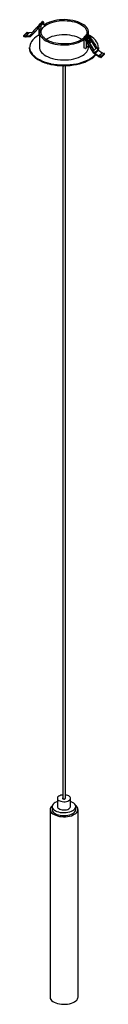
# Paper-space layout '_Trimétrica' of a CAD drawing. Header units: millimetres. Extents: x -107 to -14, y -564 to 561.
import ezdxf

# ---------------------------------------------------------------- set-up
doc = ezdxf.new("R2010")
doc.units = ezdxf.units.MM

psp = doc.layouts.new('_Trimétrica')

# ---------------------------------------------------------------- linework, layer by layer
at = {"color": 7, "linetype": 'Continuous', "lineweight": 25}
for p, q in [((-98.6, 542.5), (-88.2, 553.3)), ((-94.8, 546.2), (-89.3, 551.9)), ((-90.6, 553.3), (-91.1, 552.9)), ((-90.8, 550.6), (-89.3, 552.1)), ((-89.3, 555.1), (-89.3, 553.8)), ((-89.3, 552.1), (-89.3, 543.6)), ((-85.8, 558.8), (-89.1, 555.6)), ((-88.7, 554.2), (-88.9, 554)), ((-88.4, 555.7), (-85.1, 558.9)), ((-87.9, 555.6), (-88.4, 555.7)), ((-88.2, 553.3), (-88, 553.5)), ((-87.9, 555.6), (-84.6, 558.8)), ((-87.3, 555.6), (-84.5, 558.4)), ((-86.3, 556.5), (-87.2, 555.6)), ((-87, 554.5), (-83.7, 557.7)), ((-87, 551.8), (-87, 554.5)), ((-86.8, 554.7), (-84, 557.5)), ((-84.5, 558.4), (-86.3, 556.5)), ((-86.3, 555.2), (-86.3, 556.5)), ((-84.6, 558.8), (-85.1, 558.9)), ((-83.7, 555), (-83.7, 557.7)), ((-107, 542.6), (-107, 542.5)), ((-103.2, 546.5), (-106.9, 542.8)), ((-106.6, 542.9), (-102.9, 546.5)), ((-104.9, 542.4), (-106.6, 542.9)), ((-106.6, 542), (-104.9, 541.5)), ((-104.9, 542.4), (-101.1, 546)), ((-104.2, 542.3), (-100.5, 546)), ((-100, 542.9), (-104.2, 542.3)), ((-103.9, 541.5), (-99.7, 542)), ((-101.1, 546), (-102.9, 546.5)), ((-97.1, 546.4), (-100.5, 546)), ((-100, 542.9), (-98.1, 544.8)), ((-99.3, 543.2), (-98.5, 544)), ((-98.6, 542.5), (-94.8, 546.2)), ((-98.6, 542.5), (-94.9, 546.1)), ((-94.9, 546.1), (-94.8, 546.2)), ((-93.9, 550.1), (-94.3, 549.7)), ((-90.2, 551.1), (-90.8, 550.6)), ((-90.2, 551.1), (-90.2, 551.1)), ((-88.7, 546.7), (-88.7, 529.6)), ((-37.7, 528.7), (-37.7, 541.1)), ((-37.3, 541.8), (-37.5, 541.6)), ((-37, 542), (-34.2, 544.7)), ((-36.8, 540.1), (-37, 539.9)), ((-36.8, 541.7), (-33.6, 544.9)), ((-36.8, 541.7), (-36.3, 541.6)), ((-36.3, 541.6), (-33, 544.8)), ((-35.4, 540.5), (-32.2, 543.7)), ((-35.4, 540.5), (-35.4, 539.1)), ((-32.4, 541.9), (-35.2, 539.2)), ((-34.3, 544.8), (-34.5, 544.5)), ((-32.4, 540.4), (-34.5, 538.4)), ((-33.6, 544.9), (-33, 544.8)), ((-33, 541.3), (-30.7, 537.7)), ((-32.7, 544.6), (-32.7, 546.7)), ((-32.4, 540.4), (-32.4, 541.9)), ((-32.2, 543.7), (-32.2, 542.3)), ((-32.2, 540.1), (-32.2, 535.8)), ((-100.2, 529.4), (-100.2, 529)), ((-26.6, 523), (-37, 539.4)), ((-36.3, 539.7), (-36.1, 539.9)), ((-35.6, 528.5), (-32.3, 531.6)), ((-35.4, 536.9), (-35.4, 528.9)), ((-35.4, 528.9), (-32.3, 532)), ((-32.7, 529.6), (-32.7, 531.2)), ((-32.2, 535.8), (-32.4, 535.6)), ((-32.4, 535.7), (-32.2, 535.8)), ((-30.7, 537.7), (-31.2, 537.1)), ((-31.2, 537.1), (-30.5, 537.5)), ((-30.7, 537.7), (-29.9, 538)), ((-29.9, 538), (-30.5, 537.5)), ((-23.9, 528.4), (-29.9, 538)), ((-21.2, 529), (-21.2, 529.4)), ((-36.3, 528.3), (-37.7, 528.7)), ((-26.6, 525.8), (-23.8, 528.5)), ((-25.9, 523.3), (-22.2, 526.9)), ((-21.3, 519), (-25.5, 521.8)), ((-25.2, 522.5), (-21.4, 526.2)), ((-25.2, 522.5), (-21, 519.7)), ((-21.4, 526.2), (-17.3, 523.4)), ((-21, 519.7), (-17.3, 523.4)), ((-20.3, 519.4), (-16.6, 523.1)), ((-20.3, 519.4), (-18.6, 518.9)), ((-18.6, 518.1), (-20.3, 518.6)), ((-18.6, 518.9), (-14.8, 522.6)), ((-18.3, 518.1), (-14.6, 521.8)), ((-18.2, 518.5), (-14.5, 522.2)), ((-18.2, 518.3), (-14.5, 522)), ((-18.2, 518.5), (-18.2, 518.3)), ((-16.6, 523.1), (-14.8, 522.6)), ((-14.5, 522.2), (-14.5, 522)), ((-79.2, 511.4), (-80.5, 511.8)), ((-62.2, 508.5), (-62.2, -328.4)), ((-59.2, -328.4), (-59.2, 508.5)), ((-68.3, -328.4), (-68.3, -337.9)), ((-53.2, -337.9), (-53.2, -328.4)), ((-76.7, -341.3), (-76.7, -555.6)), ((-74.2, -337.9), (-74.2, -341.3)), ((-47.2, -341.3), (-47.2, -337.9)), ((-44.7, -555.6), (-44.7, -341.3))]:
    psp.add_line(p, q, dxfattribs=at)
at = {"color": 7, "linetype": 'Continuous', "lineweight": 25, "flags": 128}
for points in [[(-89.3, 552), (-89.5, 551.8), (-89.9, 551.3), (-90.3, 550.9), (-90.6, 550.7), (-90.7, 550.7), (-90.5, 550.8), (-90.2, 551.1)], [(-88.2, 553.3), (-88.1, 553.4), (-88.1, 553.6), (-88.2, 553.8), (-88.3, 553.9), (-88.4, 554), (-88.6, 554.1), (-88.8, 554.1), (-88.9, 554)], [(-86.8, 552), (-86.8, 552), (-87.8, 550.5), (-88.4, 548.9), (-88.7, 547.3), (-88.7, 545.7), (-88.3, 544.1), (-87.5, 542.5), (-86.4, 541), (-85, 539.5), (-83.3, 538.2), (-81.3, 536.9), (-79, 535.8), (-76.5, 534.8), (-73.8, 534)], [(-72.9, 534.9), (-75.5, 535.7), (-77.9, 536.7), (-80, 537.7), (-81.9, 539), (-83.5, 540.3), (-84.8, 541.7), (-85.8, 543.2), (-86.4, 544.7), (-86.7, 546.2), (-86.7, 547.8), (-86.3, 549.3), (-85.5, 550.8), (-84.4, 552.3), (-83, 553.7), (-81.3, 555), (-79.3, 556.1), (-77.1, 557.2), (-74.6, 558.1), (-71.9, 558.8), (-69.1, 559.4), (-66.2, 559.8), (-63.2, 560.1), (-60.2, 560.1), (-57.2, 560), (-54.2, 559.7), (-51.4, 559.2), (-48.6, 558.6), (-46, 557.8), (-43.6, 556.8), (-41.5, 555.7), (-39.6, 554.5), (-38, 553.2), (-36.7, 551.8), (-35.7, 550.3), (-35.1, 548.8), (-34.8, 547.2), (-34.8, 545.7), (-35.2, 544.2), (-35.6, 543.3)], [(-85.6, 557.2), (-85.5, 557.3), (-85.3, 557.3), (-85.2, 557.2), (-85, 557.1), (-84.9, 556.9), (-84.8, 556.8), (-84.9, 556.6), (-84.9, 556.6)], [(-33, 544.8), (-32.8, 546.2), (-32.8, 547.8), (-33.2, 549.4), (-34, 551), (-35.1, 552.5), (-36.5, 554), (-38.2, 555.3), (-40.2, 556.6), (-42.5, 557.7), (-45, 558.7), (-47.7, 559.5), (-50.5, 560.2), (-53.5, 560.7), (-56.6, 561), (-59.7, 561.2), (-62.9, 561.1), (-66, 560.9), (-69, 560.5), (-72, 560), (-74.8, 559.2), (-77.4, 558.3), (-79.8, 557.3), (-82, 556.1), (-83.9, 554.9), (-83.9, 554.8)], [(-89.3, 543.5), (-90.2, 543), (-92.5, 541.5), (-94.5, 539.9), (-96.3, 538.2), (-97.7, 536.4), (-98.8, 534.6), (-99.5, 532.7), (-99.9, 530.8), (-100, 528.8), (-99.8, 527.7)], [(-40.1, 538.6), (-41.5, 539.4), (-43.6, 540.5), (-46, 541.5), (-48.6, 542.3), (-51.4, 542.9), (-54.2, 543.4), (-57.2, 543.7), (-60.2, 543.8), (-63.2, 543.8), (-66.2, 543.5), (-69.1, 543.1), (-71.9, 542.5), (-74.6, 541.8), (-77.1, 540.9), (-79.3, 539.8), (-81.3, 538.7), (-81.4, 538.6)], [(-37.7, 540.5), (-38.5, 539.8), (-40.2, 538.5), (-42.2, 537.4), (-44.4, 536.3), (-46.9, 535.4), (-49.5, 534.7), (-52.3, 534.1), (-55.3, 533.7), (-58.2, 533.4), (-61.3, 533.4), (-64.3, 533.5), (-67.3, 533.8), (-70.1, 534.3), (-72.9, 534.9)], [(-22.1, 533.2), (-22.5, 534.2), (-23.5, 536), (-24.9, 537.8), (-26.6, 539.5), (-28.6, 541.2), (-30.8, 542.7), (-32.2, 543.5)], [(-80.5, 511.8), (-82.4, 512.4), (-85.5, 513.5), (-88.3, 514.8), (-90.8, 516.2), (-93.1, 517.7), (-95.1, 519.4), (-96.8, 521.1), (-98.2, 522.9), (-99.2, 524.8), (-99.9, 526.7), (-100.2, 528.6), (-100.2, 529.4)], [(-100.2, 529), (-100.2, 528.2), (-99.9, 526.3), (-99.2, 524.3), (-98.2, 522.5), (-96.8, 520.7), (-95.1, 519), (-93.1, 517.3), (-90.8, 515.8), (-88.3, 514.4), (-85.5, 513.1), (-82.4, 511.9), (-79.2, 511)], [(-88.7, 529.6), (-88.7, 528.5), (-88.3, 526.9), (-87.5, 525.3), (-86.4, 523.8), (-85, 522.4), (-83.3, 521), (-81.3, 519.8), (-79, 518.7), (-76.5, 517.7), (-73.8, 516.8)], [(-73.8, 534), (-71, 533.3), (-68, 532.8), (-64.9, 532.5), (-61.8, 532.3), (-58.6, 532.4), (-55.5, 532.6), (-52.5, 533), (-49.5, 533.5), (-46.7, 534.3), (-44.1, 535.1), (-41.7, 536.2), (-39.5, 537.3), (-37.7, 538.5)], [(-73.8, 516.8), (-71, 516.2), (-68, 515.7), (-64.9, 515.3), (-61.8, 515.2), (-58.6, 515.2), (-55.5, 515.4), (-52.5, 515.8), (-49.5, 516.4), (-46.7, 517.1), (-44.1, 518), (-41.7, 519), (-39.5, 520.2), (-37.6, 521.5), (-36, 522.9), (-34.7, 524.3), (-33.7, 525.9), (-33.1, 527.5), (-32.8, 529.1), (-32.7, 529.6)], [(-37, 539.4), (-37.1, 539.5), (-37.1, 539.7), (-37, 539.9), (-36.9, 539.9), (-36.7, 540), (-36.6, 539.9), (-36.4, 539.8), (-36.3, 539.7)], [(-30.5, 537.5), (-30.2, 536.8), (-30.1, 536.2), (-30.1, 535.6), (-30.4, 535.2), (-30.8, 535), (-31.3, 535), (-31.7, 535.3), (-32.2, 535.8)], [(-21.2, 529.4), (-21.3, 528.2), (-21.7, 526.4)], [(-21.6, 526.3), (-21.3, 527.8), (-21.2, 529)], [(-99.8, 527.7), (-99.6, 526.9), (-99, 525), (-98, 523.2), (-96.6, 521.4), (-94.9, 519.7), (-92.9, 518), (-90.7, 516.5), (-88.1, 515.1), (-85.3, 513.8), (-82.3, 512.7), (-79.1, 511.7)], [(-79.2, 511), (-75.8, 510.1), (-72.2, 509.5), (-68.6, 509), (-64.9, 508.7), (-61.1, 508.6), (-57.4, 508.7), (-53.6, 508.9), (-50, 509.4), (-46.4, 510), (-43, 510.8), (-39.7, 511.7), (-36.6, 512.8), (-33.8, 514.1), (-31.1, 515.5), (-28.8, 517), (-26.7, 518.6), (-25, 520.3), (-24.3, 521)], [(-79.1, 511.7), (-75.7, 510.9), (-72.2, 510.3), (-68.5, 509.8), (-64.9, 509.5), (-61.1, 509.4), (-57.4, 509.5), (-53.7, 509.7), (-50, 510.1), (-46.5, 510.8), (-43.1, 511.5), (-39.8, 512.5), (-36.8, 513.6), (-33.9, 514.8), (-31.3, 516.2), (-29, 517.7), (-26.9, 519.3), (-25.2, 521), (-24.9, 521.4)], [(-24.6, 521.2), (-25, 520.8), (-26.7, 519), (-28.8, 517.4), (-31.1, 515.9), (-33.8, 514.5), (-36.6, 513.3), (-39.7, 512.2), (-43, 511.2), (-46.4, 510.4), (-50, 509.8), (-53.6, 509.4), (-57.4, 509.1), (-61.1, 509), (-64.9, 509.2), (-68.6, 509.4), (-72.2, 509.9), (-75.2, 510.5)], [(-75.2, 510.5), (-75.8, 510.6), (-79.2, 511.4)], [(-29.3, 516.7), (-31.3, 515.4), (-33.9, 514), (-36.8, 512.7), (-39.8, 511.6), (-43.1, 510.7), (-46.5, 509.9), (-50, 509.3), (-53.7, 508.9), (-57.4, 508.6), (-61.1, 508.5), (-64.9, 508.6), (-68.5, 508.9), (-72.2, 509.4), (-75.7, 510), (-79.1, 510.9)], [(-62.2, -324.6), (-62.8, -324.7), (-64.3, -325), (-65.6, -325.5), (-66.8, -326.1), (-67.6, -326.8), (-68.1, -327.6), (-68.3, -328.4), (-68.1, -329.3), (-67.6, -330.1), (-66.7, -330.8), (-65.6, -331.4), (-64.3, -331.9)], [(-64.3, -331.9), (-62.7, -332.2), (-61.1, -332.3), (-59.5, -332.3), (-57.9, -332), (-56.5, -331.6), (-55.3, -331.1), (-54.3, -330.4), (-53.6, -329.7), (-53.3, -328.8), (-53.3, -328), (-53.6, -327.2), (-54.3, -326.4), (-55.3, -325.8), (-56.5, -325.2), (-58, -324.8), (-59.2, -324.6)], [(-74.1, -336.7), (-74.3, -336.9), (-75.4, -338), (-76.2, -339.2), (-76.6, -340.4), (-76.7, -341.6), (-76.5, -342.8), (-75.8, -344), (-74.9, -345.1), (-73.6, -346.2), (-72.1, -347.1), (-70.2, -347.9), (-68.2, -348.6)], [(-68.3, -332.1), (-69.1, -332.4), (-70.8, -333.2), (-72.1, -334.1), (-73.2, -335.1), (-73.9, -336.2), (-74.2, -337.4), (-74.2, -338.5), (-73.8, -339.6), (-73.1, -340.7), (-72, -341.7), (-70.6, -342.6), (-68.9, -343.4), (-67, -344)], [(-68.2, -348.6), (-66, -349.1), (-63.7, -349.4), (-61.3, -349.5), (-58.9, -349.5), (-56.6, -349.2), (-54.3, -348.8), (-52.2, -348.3), (-50.3, -347.5), (-48.6, -346.7), (-47.2, -345.7), (-46.1, -344.6), (-45.3, -343.4), (-44.8, -342.2), (-44.8, -341), (-45, -339.7), (-45.6, -338.6), (-46.6, -337.4), (-47.4, -336.7)], [(-67, -344), (-65, -344.5), (-62.8, -344.7), (-60.6, -344.8), (-58.4, -344.7), (-56.2, -344.4), (-54.2, -343.9), (-52.3, -343.3), (-50.7, -342.5), (-49.4, -341.6), (-48.3, -340.6), (-47.6, -339.5), (-47.3, -338.4), (-47.3, -337.2), (-47.7, -336.1), (-48.4, -335), (-49.5, -334), (-50.9, -333.1), (-52.6, -332.3), (-53.2, -332.1)], [(-62.2, -328), (-62.3, -328), (-62.5, -328.3), (-62.4, -328.7), (-62.1, -329), (-61.6, -329.2)], [(-61.6, -329.2), (-60.9, -329.3), (-60.2, -329.3), (-59.6, -329.1), (-59.2, -328.8), (-59, -328.5), (-59.1, -328.2), (-59.2, -328)], [(-61.4, -329.1), (-60.9, -329.2), (-60.3, -329.2), (-59.8, -329), (-59.4, -328.8), (-59.3, -328.5), (-59.2, -328.4)], [(-74.2, -341.3), (-74.2, -341.9), (-73.8, -343.1), (-73.1, -344.1), (-72, -345.1), (-70.6, -346), (-68.9, -346.8), (-67, -347.4)], [(-68.3, -337.9), (-68.3, -337.9), (-68.1, -338.7), (-67.6, -339.5), (-66.7, -340.2), (-65.6, -340.8), (-64.3, -341.3)], [(-67, -347.4), (-65, -347.9), (-62.8, -348.2), (-60.6, -348.2), (-58.4, -348.1), (-56.2, -347.8), (-54.2, -347.4), (-52.3, -346.7), (-50.7, -345.9), (-49.4, -345), (-48.3, -344), (-47.6, -342.9), (-47.3, -341.8), (-47.2, -341.3)], [(-64.3, -341.3), (-62.7, -341.6), (-61.1, -341.7), (-59.5, -341.7), (-57.9, -341.5), (-56.5, -341.1), (-55.3, -340.5), (-54.3, -339.9), (-53.6, -339.1), (-53.3, -338.3), (-53.2, -337.9)], [(-76.7, -555.6), (-76.7, -555.9), (-76.5, -557.1), (-75.8, -558.3), (-74.9, -559.4), (-73.6, -560.5), (-72.1, -561.4), (-70.2, -562.2), (-68.2, -562.9)], [(-68.2, -562.9), (-66, -563.4), (-63.7, -563.7), (-61.3, -563.8), (-58.9, -563.8), (-56.6, -563.5), (-54.3, -563.1), (-52.2, -562.6), (-50.3, -561.8), (-48.6, -560.9), (-47.2, -560), (-46.1, -558.9), (-45.3, -557.7), (-44.8, -556.5), (-44.7, -555.6)]]:
    psp.add_lwpolyline(points, dxfattribs=at)
at = {"color": 7, "linetype": 'Continuous', "lineweight": 25}
for centre, radius, start, end in [((-88.6, 555.1), 0.65, 68.8623, 180.9223), ((-88.2, 554.4), 1.21, 3.3916, 74.3338), ((-87.9, 554.7), 1.19, 4.0267, 55.8056), ((-85.4, 558.3), 0.706, 71.1228, 131.7873), ((-84.9, 557.6), 1.21, 3.3916, 74.3338), ((-85.1, 557.4), 1.19, 4.0267, 55.8056), ((-106.7, 542.6), 0.26, 68.8623, 180.9223), ((-106.5, 542.5), 0.486, 183.3916, 254.3338), ((-104.4, 544.1), 1.74, 254.2264, 276.4781), ((-104.1, 544.1), 2.61, 254.2264, 276.4781), ((-103, 546.3), 0.282, 71.1228, 131.7873), ((-100.7, 547.7), 1.74, 254.2264, 276.4781), ((-100.2, 544.1), 1.24, 276.0988, 315.3297), ((-99.9, 543.8), 1.86, 276.0988, 315.3297), ((-88.1, 543.6), 1.21, 183.4278, 237.2618), ((-37.1, 541.1), 0.65, 68.8623, 180.9223), ((-36.9, 541.4), 0.615, 98.6431, 133.8356), ((-36.6, 540.4), 1.21, 3.3916, 74.3338), ((-34.1, 544.1), 0.604, 98.5173, 170.0927), ((-33.8, 544.2), 0.715, 71.5838, 131.3262), ((-33.4, 543.6), 1.21, 3.3916, 74.3338), ((-36.1, 528.9), 0.65, 248.8623, 0.9223), ((-32.8, 532.1), 0.592, 314.4628, 334.985), ((-32.9, 535.9), 2.07, 333.3754, 37.2862), ((-32.2, 529.6), 10.7, 343.6789, 19.6686), ((-23.3, 525.1), 3.92, 212.4008, 236.1773), ((-23.7, 524.7), 2.61, 212.4008, 236.1773), ((-20, 528.3), 2.61, 212.4008, 236.1773), ((-19.4, 521.9), 3.45, 235.9526, 254.4289), ((-19.7, 521.6), 2.3, 235.9526, 254.4289), ((-18.7, 518.5), 0.486, 3.3916, 74.3338), ((-18.5, 518.3), 0.26, 248.8623, 0.9223), ((-16, 525.3), 2.3, 235.9526, 254.4289), ((-15, 522.1), 0.486, 3.3916, 74.3338), ((-14.7, 522), 0.258, 315.3545, 1.9113), ((-68.7, 552.1), 42.5, 236.4664, 255.9482), ((-61.4, -328.2), 0.884, 192.9662, 266.0309)]:
    psp.add_arc(centre, radius, start, end, dxfattribs=at)
for points, knots in [([(-88.9, 554), (-90, 553.2), (-91.9, 551.9), (-94.3, 549.8), (-96, 547.9), (-97.2, 546.4), (-97.9, 545.1), (-98.4, 544.2), (-98.7, 543.6), (-98.9, 543.3), (-99.2, 543.3), (-99.3, 543.2)], [0, 0, 0, 0, 0.25988, 0.468072, 0.63192, 0.758213, 0.852961, 0.921245, 0.954322, 0.979443, 1, 1, 1, 1]), ([(-89.3, 553.8), (-90.5, 553), (-92.1, 551.8), (-93.5, 550.5), (-93.8, 550.1)], [0, 0, 0, 0, 0.738499, 1, 1, 1, 1]), ([(-89.3, 554.4), (-89.5, 554.2), (-90.5, 553.5), (-91.5, 552.5), (-92.2, 551.7), (-92.3, 551.5)], [0, 0, 0, 0, 0.191851, 0.842918, 1, 1, 1, 1]), ([(-32.4, 542.1), (-31.1, 540.5), (-29.1, 538), (-26.7, 534.3), (-25, 531.4), (-24.2, 529.4), (-23.8, 528.5)], [0, 0, 0, 0, 0.371993, 0.592097, 0.812004, 1, 1, 1, 1]), ([(-32.2, 542.8), (-31.2, 541.7), (-29.4, 539.4), (-27.2, 536.2), (-25.5, 533.4), (-24.3, 531.2), (-23.5, 529.5), (-23.1, 528.4), (-22.8, 527.7), (-22.5, 527.2), (-22.3, 527), (-22.2, 526.9)], [0, 0, 0, 0, 0.23495, 0.450155, 0.619521, 0.750069, 0.848008, 0.918593, 0.952783, 0.978751, 1, 1, 1, 1]), ([(-36.3, 539.7), (-35.2, 538.3), (-33.3, 535.9), (-30.9, 532.5), (-29.2, 529.8), (-28, 527.6), (-27.3, 525.9), (-26.8, 524.8), (-26.5, 524), (-26.3, 523.6), (-26, 523.4), (-25.9, 523.3)], [0, 0, 0, 0, 0.25988, 0.468072, 0.63192, 0.758213, 0.852961, 0.921245, 0.954322, 0.979443, 1, 1, 1, 1]), ([(-35.1, 539.2), (-33.9, 537.7), (-31.9, 535.2), (-29.5, 531.6), (-27.8, 528.6), (-27, 526.7), (-26.6, 525.8)], [0, 0, 0, 0, 0.365447, 0.587845, 0.810044, 1, 1, 1, 1])]:
    psp.add_open_spline(points, degree=3, knots=knots, dxfattribs=at)

doc.saveas('drawing.dxf')
